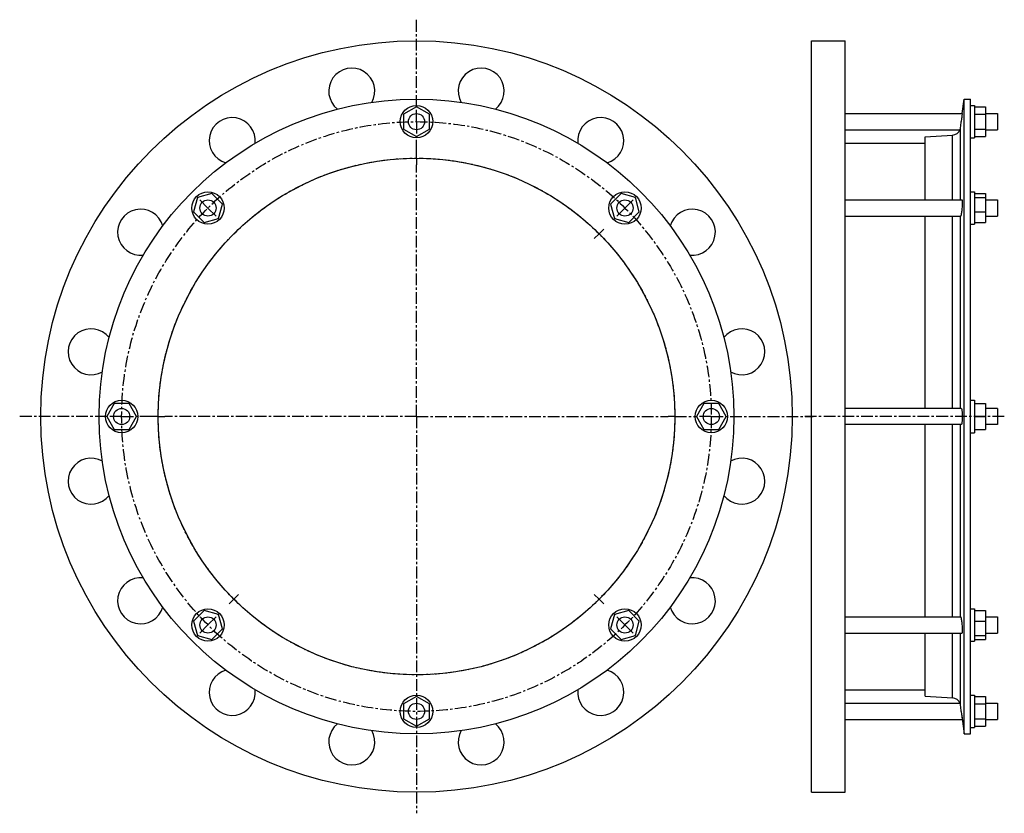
# Model space of a CAD drawing. Header units: millimetres. Extents: x -329 to 398, y -162 to 424.
import ezdxf

# ---------------------------------------------------------------- set-up
doc = ezdxf.new("R2010")
doc.units = ezdxf.units.MM
doc.header["$LTSCALE"] = 23.1
doc.linetypes.add('CENTER', pattern=[0.6, 0.375, -0.075, 0.075, -0.075])
doc.layers.get('0').update_dxf_attribs({"linetype": 'CONTINUOUS'})
doc.layers.add('AXES', color=7, linetype='CONTINUOUS')
doc.layers.add('ROUNDS', color=7, linetype='CONTINUOUS')

msp = doc.modelspace()

# ---------------------------------------------------------------- linework, layer by layer
at = {"color": 7, "linetype": 'Continuous'}
for p, q in [((255.66, -146.18), (255.66, 408.82)), ((255.66, 408.82), (280.66, 408.82)), ((280.66, -146.18), (280.66, 408.82)), ((368.35, -103.03), (368.35, 365.67)), ((368.35, 365.67), (373.11, 365.67)), ((373.11, -103.03), (373.11, 365.67)), ((-36.01, 360.04), (-45.51, 354.56)), ((-26.51, 354.56), (-36.01, 360.04)), ((373.11, 361.07), (376.11, 361.07)), ((376.11, 361.07), (376.11, 337.07)), ((376.11, 360.04), (384.11, 360.04)), ((384.11, 360.04), (384.11, 338.11)), ((-45.51, 354.56), (-45.51, 343.59)), ((-26.51, 343.59), (-26.51, 354.56)), ((376.11, 354.56), (384.11, 354.56)), ((-45.51, 343.59), (-36.01, 338.11)), ((-36.01, 338.11), (-26.51, 343.59)), ((376.11, 343.59), (384.11, 343.59)), ((339.77, 291.3), (339.77, 337.95)), ((373.11, 337.07), (376.11, 337.07)), ((376.11, 338.11), (384.11, 338.11)), ((280.66, 333.17), (339.77, 333.17)), ((-197.74, 293.05), (-200.58, 282.46)), ((-187.15, 295.89), (-197.74, 293.05)), ((-179.39, 288.14), (-187.15, 295.89)), ((115.12, 295.89), (107.36, 288.14)), ((125.72, 293.05), (115.12, 295.89)), ((128.55, 282.46), (125.72, 293.05)), ((373.11, 297.3), (376.11, 297.3)), ((376.11, 297.3), (376.11, 273.3)), ((376.11, 295.89), (384.11, 295.89)), ((376.11, 293.05), (384.11, 293.05)), ((384.11, 295.89), (384.11, 274.7)), ((-182.23, 277.54), (-179.39, 288.14)), ((107.36, 288.14), (110.2, 277.54)), ((-200.58, 282.46), (-192.83, 274.7)), ((-192.83, 274.7), (-182.23, 277.54)), ((110.2, 277.54), (120.8, 274.7)), ((120.8, 274.7), (128.55, 282.46)), ((339.77, 137.32), (339.77, 279.3)), ((376.11, 282.46), (384.11, 282.46)), ((373.11, 273.3), (376.11, 273.3)), ((376.11, 274.7), (384.11, 274.7)), ((-259.25, 140.82), (-264.73, 131.32)), ((-248.28, 140.82), (-259.25, 140.82)), ((-242.79, 131.32), (-248.28, 140.82)), ((176.25, 140.82), (170.77, 131.32)), ((187.22, 140.82), (176.25, 140.82)), ((192.71, 131.32), (187.22, 140.82)), ((373.11, 143.32), (376.11, 143.32)), ((376.11, 143.32), (376.11, 119.32)), ((376.11, 140.82), (384.11, 140.82)), ((384.11, 140.82), (384.11, 121.82)), ((-264.73, 131.32), (-259.25, 121.82)), ((-248.28, 121.82), (-242.79, 131.32)), ((170.77, 131.32), (176.25, 121.82)), ((187.22, 121.82), (192.71, 131.32)), ((376.11, 131.32), (384.11, 131.32)), ((393.11, 137.32), (384.11, 137.32)), ((339.77, -16.65), (339.77, 125.32)), ((393.11, 125.32), (384.11, 125.32)), ((-259.25, 121.82), (-248.28, 121.82)), ((176.25, 121.82), (187.22, 121.82)), ((373.11, 119.32), (376.11, 119.32)), ((376.11, 121.82), (384.11, 121.82)), ((-192.83, -12.05), (-200.58, -19.81)), ((-182.23, -14.89), (-192.83, -12.05)), ((120.8, -12.05), (110.2, -14.89)), ((128.55, -19.81), (120.8, -12.05)), ((373.11, -10.65), (376.11, -10.65)), ((376.11, -10.65), (376.11, -34.65)), ((376.11, -12.05), (384.11, -12.05)), ((384.11, -12.05), (384.11, -33.24)), ((-200.58, -19.81), (-197.74, -30.4)), ((-179.39, -25.49), (-182.23, -14.89)), ((110.2, -14.89), (107.36, -25.49)), ((125.72, -30.4), (128.55, -19.81)), ((376.11, -19.81), (384.11, -19.81)), ((-187.15, -33.24), (-179.39, -25.49)), ((107.36, -25.49), (115.12, -33.24)), ((339.77, -75.31), (339.77, -28.65)), ((-197.74, -30.4), (-187.15, -33.24)), ((115.12, -33.24), (125.72, -30.4)), ((373.11, -34.65), (376.11, -34.65)), ((376.11, -30.4), (384.11, -30.4)), ((376.11, -33.24), (384.11, -33.24)), ((280.66, -70.53), (339.77, -70.53)), ((-36.01, -75.46), (-45.51, -80.94)), ((-26.51, -80.94), (-36.01, -75.46)), ((373.11, -74.43), (376.11, -74.43)), ((376.11, -74.43), (376.11, -98.43)), ((376.11, -75.46), (384.11, -75.46)), ((384.11, -75.46), (384.11, -97.39)), ((-45.51, -80.94), (-45.51, -91.91)), ((-26.51, -91.91), (-26.51, -80.94)), ((376.11, -80.94), (384.11, -80.94)), ((-45.51, -91.91), (-36.01, -97.39)), ((-36.01, -97.39), (-26.51, -91.91)), ((376.11, -91.91), (384.11, -91.91)), ((373.11, -98.43), (376.11, -98.43)), ((376.11, -97.39), (384.11, -97.39)), ((368.35, -103.03), (373.11, -103.03)), ((255.66, -146.18), (280.66, -146.18))]:
    msp.add_line(p, q, dxfattribs=at)
for centre, radius in [((-36.01, 131.32), 277.5), ((-36.01, 131.32), 234.35), ((-36.01, 349.07), 12), ((-36.01, 131.32), 190.75), ((-189.99, 285.3), 12), ((117.96, 285.3), 12), ((-253.76, 131.32), 12), ((181.74, 131.32), 12), ((-189.99, -22.65), 12), ((117.96, -22.65), 12), ((-36.01, -86.43), 12)]:
    msp.add_circle(centre, radius, dxfattribs=at)
at = {"layer": 'AXES', "color": 7, "linetype": 'CENTER'}
for p, q in [((-36.01, 360.07), (-36.01, 424.37)), ((-36.01, 349.07), (-36.01, 360.07)), ((-36.01, 349.07), (-36.01, 338.07)), ((-36.01, 327.07), (-36.01, 338.07)), ((-36.01, 322.07), (-36.01, 327.07)), ((-36.01, 322.07), (-36.01, 317.07)), ((-36.01, 131.32), (-36.01, 317.07)), ((-189.99, 285.3), (-197.76, 293.08)), ((117.96, 285.3), (125.74, 293.08)), ((-189.99, 285.3), (-182.21, 277.52)), ((117.96, 285.3), (110.18, 277.52)), ((98.87, 266.21), (102.4, 269.74)), ((98.87, 266.21), (95.33, 262.67)), ((-264.76, 131.32), (-329.06, 131.32)), ((-253.76, 131.32), (-264.76, 131.32)), ((-253.76, 131.32), (-242.76, 131.32)), ((-231.76, 131.32), (-242.76, 131.32)), ((-226.76, 131.32), (-231.76, 131.32)), ((-226.76, 131.32), (-221.76, 131.32)), ((-36.01, 131.32), (-221.76, 131.32)), ((-36.01, 131.32), (-36.01, -161.72)), ((-36.01, 131.32), (149.74, 131.32)), ((154.74, 131.32), (149.74, 131.32)), ((154.74, 131.32), (170.74, 131.32)), ((181.74, 131.32), (170.74, 131.32)), ((181.74, 131.32), (257.03, 131.32)), ((398.11, 131.32), (250.66, 131.32)), ((-170.89, -3.56), (-174.43, -7.09)), ((-170.89, -3.56), (-167.36, -0.02)), ((98.87, -3.56), (95.33, -0.02)), ((98.87, -3.56), (102.4, -7.09)), ((-189.99, -22.65), (-182.21, -14.87)), ((117.96, -22.65), (110.18, -14.87)), ((-189.99, -22.65), (-197.76, -30.43)), ((117.96, -22.65), (125.74, -30.43))]:
    msp.add_line(p, q, dxfattribs=at)
at = {"layer": 'AXES', "color": 7, "linetype": 'Continuous'}
for p, q in [((367.06, 355.07), (368.35, 365.67)), ((280.66, 355.07), (367.06, 355.07)), ((367.06, 355.07), (366.34, 349.07)), ((366.6, 351.21), (366.34, 349.07)), ((366.76, 352.49), (366.68, 351.87)), ((384.11, 355.07), (393.11, 355.07)), ((393.11, 355.07), (393.11, 343.07)), ((280.66, 343.07), (365.36, 343.07)), ((384.11, 343.07), (393.11, 343.07)), ((280.66, 291.3), (366.85, 291.3)), ((384.11, 291.3), (393.11, 291.3)), ((393.11, 291.3), (393.11, 279.3)), ((280.66, 279.3), (365.82, 279.3)), ((384.11, 279.3), (393.11, 279.3)), ((366.34, 137.32), (280.66, 137.32)), ((393.11, 137.32), (393.11, 125.32)), ((366.34, 125.32), (280.66, 125.32)), ((280.66, -16.65), (365.82, -16.65)), ((384.11, -16.65), (393.11, -16.65)), ((393.11, -16.65), (393.11, -28.65)), ((280.66, -28.65), (366.85, -28.65)), ((384.11, -28.65), (393.11, -28.65)), ((280.66, -80.43), (365.36, -80.43)), ((366.34, -86.43), (367.06, -92.43)), ((384.11, -80.43), (393.11, -80.43)), ((393.11, -80.43), (393.11, -92.43)), ((280.66, -92.43), (367.06, -92.43)), ((366.68, -89.22), (366.98, -91.74)), ((366.98, -91.74), (368.35, -103.03)), ((384.11, -92.43), (393.11, -92.43))]:
    msp.add_line(p, q, dxfattribs=at)
at = {"layer": 'AXES', "color": 9, "linetype": 'Continuous'}
for p, q in [((365.81, 291.3), (365.81, 344.75)), ((365.81, 137.32), (365.81, 279.3)), ((365.81, -16.65), (365.81, 125.32)), ((365.81, -82.1), (365.81, -28.65))]:
    msp.add_line(p, q, dxfattribs=at)
at = {"layer": 'AXES', "color": 7, "linetype": 'CENTER'}
for radius in [217.75, 190.75]:
    msp.add_circle((-36.01, 131.32), radius, dxfattribs=at)
at = {"layer": 'AXES', "color": 7, "linetype": 'Continuous'}
for centre in [(-36.01, 349.07), (-189.99, 285.3), (117.96, 285.3), (-253.76, 131.32), (181.74, 131.32), (-189.99, -22.65), (117.96, -22.65), (-36.01, -86.43)]:
    msp.add_circle(centre, 6, dxfattribs=at)
for centre, radius, start, end in [((-83.81, 371.62), 17, 330.43981, 232.01218), ((11.78, 371.62), 17, 307.98782, 209.56019), ((-172.13, 335.03), 17, 353.10912, 254.25437), ((100.1, 335.03), 17, 285.74563, 186.89088), ((-1406.64, 564.67), 1786.05, 352.92696, 353.06689), ((359.5, 345.55), 6.36, 273.55948, 337.05622), ((359.81, 345.49), 6.05, 336.48013, 352.95044), ((-239.72, 267.44), 17, 15.74563, 276.89088), ((167.7, 267.44), 17, 263.10912, 164.25437), ((-276.31, 179.12), 17, 37.98782, 299.56019), ((204.28, 179.12), 17, 240.43981, 142.01218), ((-276.31, 83.53), 17, 60.43981, 322.01218), ((204.28, 83.53), 17, 217.98782, 119.56019), ((-239.72, -4.79), 17, 83.10912, 344.25437), ((167.7, -4.79), 17, 195.74563, 96.89088), ((-172.13, -72.39), 17, 105.74563, 6.89088), ((100.1, -72.39), 17, 173.10912, 74.25437), ((359.5, -82.9), 6.36, 22.94378, 86.44052), ((359.81, -82.84), 6.05, 7.04956, 23.51987), ((-1388.64, -299.81), 1767.91, 6.9324, 7.07375), ((-83.81, -108.97), 17, 127.98782, 29.56019), ((11.78, -108.97), 17, 150.43981, 52.01218)]:
    msp.add_arc(centre, radius, start, end, dxfattribs=at)
for points, knots in [([(366.85, 291.3), (366.89, 291.3), (366.93, 291.23), (366.96, 291.14), (366.98, 291.03), (367, 290.89), (367.02, 290.71), (367.04, 290.51), (367.06, 290.18), (367.07, 289.71), (367.06, 289.07), (367.04, 288.35), (367, 287.27), (366.91, 285.85), (366.76, 284.15), (366.57, 282.54), (366.42, 281.52), (366.34, 281.05)], [0, 0, 0, 0, 0.009156, 0.017505, 0.028721, 0.042844, 0.059849, 0.079674, 0.102227, 0.155059, 0.217247, 0.287454, 0.36415, 0.530193, 0.70103, 0.862122, 1, 1, 1, 1]), ([(366.34, 281.05), (366.3, 280.81), (366.24, 280.45), (366.14, 280.02), (366.07, 279.77), (366.01, 279.57), (365.95, 279.44), (365.91, 279.37), (365.88, 279.32), (365.84, 279.3), (365.82, 279.3)], [0, 0, 0, 0, 0.407591, 0.574365, 0.714448, 0.826743, 0.910695, 0.942176, 0.966997, 1, 1, 1, 1]), ([(366.34, 137.32), (366.4, 137.32), (366.49, 137.21), (366.56, 137.06), (366.63, 136.85), (366.69, 136.61), (366.75, 136.3), (366.81, 135.96), (366.88, 135.41), (366.95, 134.62), (367.04, 133.21), (367.08, 131.32), (367.04, 129.44), (366.95, 128.03), (366.88, 127.24), (366.81, 126.69), (366.75, 126.35), (366.69, 126.04), (366.63, 125.79), (366.56, 125.59), (366.49, 125.43), (366.4, 125.32), (366.34, 125.32)], [0, 0, 0, 0, 0.014859, 0.027751, 0.044745, 0.065849, 0.09095, 0.119867, 0.152361, 0.226907, 0.311883, 0.500001, 0.688118, 0.773094, 0.84764, 0.880134, 0.90905, 0.934152, 0.955255, 0.972249, 0.985141, 1, 1, 1, 1]), ([(365.82, -16.65), (365.84, -16.65), (365.88, -16.67), (365.91, -16.72), (365.95, -16.79), (366.01, -16.92), (366.07, -17.12), (366.14, -17.37), (366.24, -17.81), (366.3, -18.16), (366.34, -18.41)], [0, 0, 0, 0, 0.033003, 0.057824, 0.089305, 0.173257, 0.285552, 0.425634, 0.592409, 1, 1, 1, 1]), ([(366.34, -18.41), (366.42, -18.87), (366.57, -19.89), (366.76, -21.5), (366.91, -23.2), (367, -24.62), (367.04, -25.7), (367.06, -26.42), (367.07, -27.06), (367.06, -27.53), (367.04, -27.86), (367.02, -28.06), (367, -28.24), (366.98, -28.38), (366.96, -28.49), (366.93, -28.58), (366.89, -28.65), (366.85, -28.65)], [0, 0, 0, 0, 0.137878, 0.29897, 0.469808, 0.635851, 0.712547, 0.782754, 0.844942, 0.897773, 0.920327, 0.940151, 0.957156, 0.971279, 0.982495, 0.990844, 1, 1, 1, 1])]:
    msp.add_open_spline(points, degree=3, knots=knots, dxfattribs=at)
at = {"layer": 'ROUNDS', "color": 7, "linetype": 'Continuous'}
for p, q in [((339.77, 337.95), (359.89, 339.21)), ((339.77, -75.31), (359.89, -76.56))]:
    msp.add_line(p, q, dxfattribs=at)
at = {"layer": 'ROUNDS', "color": 9, "linetype": 'Continuous'}
for p, q in [((359.89, 291.3), (359.89, 339.21)), ((359.89, 137.32), (359.89, 279.3)), ((359.89, -16.65), (359.89, 125.32)), ((359.89, -76.56), (359.89, -28.65))]:
    msp.add_line(p, q, dxfattribs=at)

doc.saveas('drawing.dxf')
